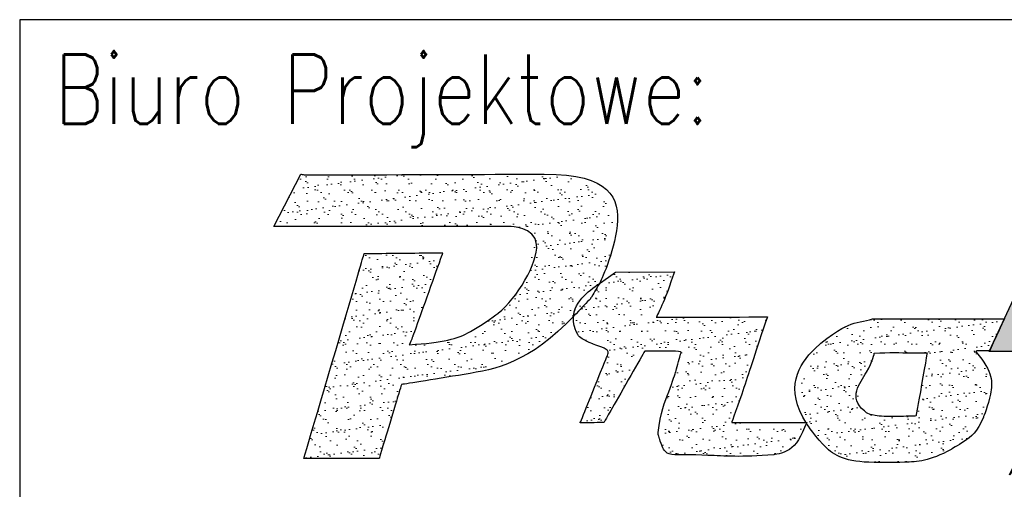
# Model space of a CAD drawing. Header units: centimetres. Extents: x -120 to 11700, y -2329 to 333.
# Tile 6 of 18: x 80 to 94, y 9 to 16. Entities that reach past the tile are written whole.
import ezdxf
from ezdxf.enums import TextEntityAlignment as Align

# ---------------------------------------------------------------- set-up
doc = ezdxf.new("R2010")
doc.units = ezdxf.units.CM
doc.linetypes.add('BORDER', pattern=[1.75, 0.5, -0.25, 0.5, -0.25, 0, -0.25])
for name, color, linetype in [('E_tabelka_cienka', 253, 'Continuous'), ('E_tabelka_ramka', 5, 'Continuous'), ('logo', 251, 'Continuous')]:
    doc.layers.add(name, color=color, linetype=linetype)
doc.layers.add('logo_kolor_30', color=30, linetype='Continuous', lineweight=25)
doc.layers.add('logo_kolor_41', color=41, linetype='Continuous', lineweight=25)
doc.styles.add('TXT 0.8', font='romans.shx', dxfattribs={"width": 0.8})
pattern_1 = [(37.5, (-43.1505, 9817.874), (-0.1600031, 4.8941324), [0, -3.8608, 0, -4.318, 0, -4.1275]), (7.5, (-43.1505, 9817.874), (4.495233, 7.168251), [0, -2.0828, 0, -3.4798, 0, -1.3335]), (327.5, (-46.2747, 9817.874), (7.9099237, 0.0143718), [0, -1.27, 0, -4.572, 0, -5.969]), (317.5, (-46.275, 9817.874), (7.6355645, 2.229293), [0, -0.635, 0, -2.9972, 0, -3.429])]

# ---------------------------------------------------------------- blocks, each defined once
blk = doc.blocks.new('E_ramka_A4_tablice')
blk.add_lwpolyline([(79.972, 0), (109.972, 0), (109.972, 16), (79.972, 16)], close=True)
blk = doc.blocks.new('A$C66C0421A')
at = {"layer": 'logo_kolor_30', "ltscale": 0.5}
h = blk.add_hatch(dxfattribs=at)
h.set_pattern_fill('ANSI36', color=256, scale=0.1, style=0)
h.set_pattern_definition([(45, (-16828.4842, -8603.5844), (0.1683798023, 0.6173926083), [0.79375, -0.15875, 0, -0.15875])])
h.paths.add_polyline_path([(-240.02, 135.24), (-222.33, 135.24), (-241.15, 103.49), (-219.95, 103.61), (-264.36, 52.34), (-266.2, 50.22), (-248.79, 86.25), (-272.13, 86.25), (-249.38, 135.23)])
at = {"layer": 'logo_kolor_41', "lineweight": 5, "ltscale": 0.5}
h = blk.add_hatch(dxfattribs=at)
h.set_pattern_fill('AR-SAND', color=256, scale=0.1, style=0)
h.set_pattern_definition(pattern_1)
edge = h.paths.add_edge_path()
edge.add_spline(control_points=[(-473.29, 138.01), (-473.29, 138.01), (-481.17, 122.71), (-481.17, 122.71), (-481.17, 122.71), (-481.17, 122.71), (-412.09, 122.71), (-412.09, 122.71), (-412.09, 122.71), (-397.58, 122.71), (-410.19, 101.65), (-415.56, 97.44), (-415.56, 97.44), (-423.84, 90.96), (-431.48, 88.82), (-441.56, 88.21), (-441.56, 88.21), (-441.56, 88.21), (-440.6, 90.49), (-440.6, 90.49), (-440.6, 90.49), (-440.6, 90.49), (-431.79, 115.06), (-431.79, 115.06), (-431.79, 115.06), (-431.79, 115.06), (-454.74, 114.83), (-454.74, 114.83), (-454.74, 114.83), (-454.74, 114.83), (-472.36, 55.02), (-472.36, 55.02), (-472.36, 55.02), (-472.36, 55.02), (-450.34, 55.02), (-450.34, 55.02), (-450.34, 55.02), (-450.34, 55.02), (-443.85, 76.58), (-443.85, 76.58), (-443.85, 76.58), (-425.73, 79.44), (-406.67, 82.72), (-393.31, 96.75), (-393.31, 96.75), (-393.31, 96.75), (-388.67, 101.61), (-388.67, 101.61), (-388.67, 101.61), (-388.67, 101.61), (-385.89, 106.25), (-385.89, 106.25), (-385.89, 106.25), (-377.4, 123.79), (-382.77, 138.08), (-402.12, 138.01), (-402.12, 138.01), (-402.12, 138.01), (-471.9, 137.78), (-471.9, 137.78), (-471.9, 137.78), (-471.9, 137.78), (-473.29, 138.01), (-473.29, 138.01)], knot_values=[0, 0, 0, 0, 0.0625, 0.0625, 0.0625, 0.06261, 0.125, 0.125, 0.125, 0.12501, 0.1875, 0.1875, 0.1875, 0.18751, 0.25, 0.25, 0.25, 0.25001, 0.3125, 0.3125, 0.3125, 0.31251, 0.375, 0.375, 0.375, 0.37501, 0.4375, 0.4375, 0.4375, 0.43751, 0.5, 0.5, 0.5, 0.50011, 0.5625, 0.5625, 0.5625, 0.56261, 0.625, 0.625, 0.625, 0.62511, 0.6875, 0.6875, 0.6875, 0.68761, 0.75, 0.75, 0.75, 0.75011, 0.8125, 0.8125, 0.8125, 0.81261, 0.875, 0.875, 0.875, 0.87511, 0.9375, 0.9375, 0.9375, 0.93761, 1, 1, 1, 1], degree=3, periodic=0)
h = blk.add_hatch(dxfattribs=at)
h.set_pattern_fill('AR-SAND', color=256, scale=0.1, style=0)
h.set_pattern_definition(pattern_1)
edge = h.paths.add_edge_path()
edge.add_spline(control_points=[(-364.08, 109.53), (-364.08, 109.53), (-381.24, 109.41), (-381.24, 109.41), (-381.24, 109.41), (-385.17, 106.7), (-394.76, 99.78), (-393.36, 93.82), (-393.36, 93.82), (-392.59, 90.6), (-390.93, 89.75), (-387.96, 88.43), (-387.96, 88.43), (-386.57, 87.81), (-384.98, 87.52), (-383.79, 86.58), (-383.79, 86.58), (-383.39, 86.27), (-383.48, 85.54), (-383.67, 85.07), (-383.67, 85.07), (-383.67, 85.07), (-391.67, 65.37), (-391.67, 65.37), (-391.67, 65.37), (-391.67, 65.37), (-384.71, 65.48), (-384.71, 65.48), (-384.71, 65.48), (-384.71, 65.48), (-372.77, 86.35), (-372.77, 86.35), (-372.77, 86.35), (-371.97, 86.35), (-362.01, 86.39), (-362.12, 86.02), (-362.12, 86.02), (-362.12, 86.02), (-363.77, 80.19), (-363.77, 80.19), (-363.77, 80.19), (-365.51, 74.54), (-368.27, 68.46), (-368.83, 62.58), (-368.83, 62.58), (-368.89, 61.96), (-368.68, 61.33), (-368.48, 60.73), (-368.48, 60.73), (-367.84, 58.73), (-366.64, 56.09), (-363.96, 56.09), (-363.96, 56.09), (-354.34, 56.09), (-344.69, 55.28), (-335.1, 56.09), (-335.1, 56.09), (-329.78, 56.54), (-327.24, 61.3), (-325.48, 65.48), (-325.48, 65.48), (-325.48, 65.48), (-347.39, 65.48), (-347.39, 65.48), (-347.39, 65.48), (-343.72, 75.68), (-340.44, 86.05), (-336.95, 96.32), (-336.95, 96.32), (-336.95, 96.32), (-369.41, 96.2), (-369.41, 96.2), (-369.41, 96.2), (-367.27, 100.48), (-365.67, 105.02), (-364.08, 109.53)], knot_values=[0, 0, 0, 0, 0.052632, 0.052632, 0.052632, 0.052642, 0.105263, 0.105263, 0.105263, 0.105373, 0.157895, 0.157895, 0.157895, 0.157905, 0.210526, 0.210526, 0.210526, 0.210536, 0.263158, 0.263158, 0.263158, 0.263168, 0.315789, 0.315789, 0.315789, 0.315799, 0.368421, 0.368421, 0.368421, 0.368431, 0.421053, 0.421053, 0.421053, 0.421063, 0.473684, 0.473684, 0.473684, 0.473694, 0.526316, 0.526316, 0.526316, 0.526426, 0.578947, 0.578947, 0.578947, 0.579057, 0.631579, 0.631579, 0.631579, 0.631689, 0.684211, 0.684211, 0.684211, 0.684321, 0.736842, 0.736842, 0.736842, 0.736952, 0.789474, 0.789474, 0.789474, 0.789584, 0.842105, 0.842105, 0.842105, 0.842215, 0.894737, 0.894737, 0.894737, 0.894847, 0.947368, 0.947368, 0.947368, 0.947478, 1, 1, 1, 1], degree=3, periodic=0)
h = blk.add_hatch(dxfattribs=at)
h.set_pattern_fill('AR-SAND', color=256, scale=0.1, style=0)
h.set_pattern_definition(pattern_1)
h.paths.add_polyline_path([(-306.23, 95.72), (-306.54, 95.64), (-306.84, 95.56), (-307.15, 95.49), (-307.46, 95.42), (-307.77, 95.36), (-308.08, 95.29), (-308.39, 95.23), (-308.7, 95.16), (-309.01, 95.1), (-309.32, 95.04), (-309.64, 94.97), (-309.94, 94.9), (-310.25, 94.83), (-310.56, 94.76), (-310.87, 94.68), (-311.17, 94.6), (-311.48, 94.52), (-311.78, 94.43), (-312.08, 94.33), (-312.38, 94.23), (-312.67, 94.13), (-312.97, 94.01), (-313.26, 93.89), (-314.28, 93.4), (-315.55, 92.7), (-316.8, 91.91), (-318.02, 91.02), (-319.2, 90.06), (-320.33, 89.03), (-321.41, 87.92), (-322.43, 86.76), (-323.38, 85.53), (-324.26, 84.26), (-325.06, 82.94), (-325.77, 81.59), (-326.39, 80.2), (-326.9, 78.78), (-327.31, 77.34), (-327.61, 75.89), (-327.78, 74.43), (-327.82, 72.97), (-327.74, 71.51), (-327.5, 70.06), (-327.13, 68.63), (-326.59, 67.22), (-325.9, 65.83), (-325.13, 64.6), (-324.41, 63.57), (-323.68, 62.61), (-322.94, 61.7), (-322.17, 60.84), (-321.39, 60.05), (-320.6, 59.31), (-319.78, 58.62), (-318.95, 57.98), (-318.1, 57.39), (-317.23, 56.86), (-316.34, 56.37), (-315.43, 55.92), (-314.49, 55.53), (-313.54, 55.18), (-312.57, 54.87), (-311.57, 54.6), (-310.55, 54.37), (-309.5, 54.19), (-308.44, 54.04), (-307.35, 53.92), (-306.23, 53.85), (-305.09, 53.8), (-303.97, 53.79), (-303.04, 53.8), (-302.11, 53.8), (-301.18, 53.82), (-300.25, 53.84), (-299.32, 53.87), (-298.4, 53.92), (-297.47, 53.97), (-296.54, 54.04), (-295.62, 54.13), (-294.7, 54.23), (-293.79, 54.34), (-292.88, 54.48), (-291.97, 54.64), (-291.07, 54.81), (-290.18, 55.01), (-289.29, 55.24), (-288.42, 55.49), (-287.55, 55.76), (-286.69, 56.07), (-285.84, 56.4), (-285, 56.77), (-284.18, 57.16), (-283.36, 57.59), (-282.83, 57.89), (-282.33, 58.19), (-281.83, 58.49), (-281.34, 58.8), (-280.85, 59.12), (-280.36, 59.45), (-279.89, 59.79), (-279.42, 60.15), (-278.96, 60.51), (-278.51, 60.88), (-278.07, 61.26), (-277.64, 61.66), (-277.22, 62.07), (-276.82, 62.49), (-276.43, 62.92), (-276.05, 63.37), (-275.7, 63.82), (-275.35, 64.3), (-275.03, 64.78), (-274.73, 65.28), (-274.44, 65.8), (-274.18, 66.32), (-273.94, 66.87), (-273.64, 67.63), (-273.32, 68.51), (-273.03, 69.38), (-272.77, 70.25), (-272.55, 71.11), (-272.37, 71.96), (-272.22, 72.81), (-272.1, 73.66), (-272.03, 74.49), (-271.99, 75.32), (-271.99, 76.15), (-272.04, 76.97), (-272.12, 77.78), (-272.25, 78.59), (-272.43, 79.39), (-272.65, 80.19), (-272.92, 80.98), (-273.23, 81.76), (-273.6, 82.53), (-274.01, 83.3), (-274.47, 84.07), (-274.99, 84.83), (-275.56, 85.58), (-275.95, 86.05), (-275.95, 86.05), (-275.95, 86.06), (-275.95, 86.07), (-275.94, 86.08), (-275.94, 86.1), (-275.91, 86.18), (-275.9, 86.2), (-275.87, 86.29), (-275.84, 86.4), (-275.83, 86.4), (-272.06, 86.41), (-272.04, 86.44), (-267.71, 95.77)])
h.paths.add_polyline_path([(-305.73, 85.78), (-303.72, 85.84), (-301.51, 85.87), (-299.18, 85.87), (-296.82, 85.85), (-294.49, 85.83), (-292.28, 85.81), (-290.26, 85.8), (-290.3, 85.58), (-290.42, 84.96), (-290.59, 84), (-290.81, 82.76), (-291.07, 81.29), (-291.35, 79.66), (-291.66, 77.93), (-291.97, 76.15), (-292.28, 74.38), (-292.59, 72.69), (-292.87, 71.13), (-293.12, 69.76), (-293.32, 68.64), (-293.48, 67.83), (-293.58, 67.39), (-297.24, 67.28), (-297.97, 67.27), (-299.49, 67.26), (-301.15, 67.26), (-302.85, 67.31), (-304.49, 67.41), (-305.95, 67.6), (-307.12, 67.91), (-307.63, 68.13), (-308, 68.36), (-308.3, 68.59), (-308.61, 68.85), (-309.59, 69.93), (-310.14, 71.15), (-310.31, 72.5), (-310.17, 73.95), (-309.79, 75.47), (-309.23, 77.03), (-308.55, 78.61), (-307.83, 80.17), (-307.12, 81.7), (-306.49, 83.16), (-306, 84.53)])
at = {"layer": 'logo', "ltscale": 0.5}
blk.add_lwpolyline([(-240.02, 135.24), (-222.33, 135.24), (-241.15, 103.49), (-219.95, 103.61), (-264.36, 52.34), (-266.2, 50.22), (-248.79, 86.25), (-272.13, 86.25), (-249.38, 135.23)], close=True, dxfattribs=at)
for points, knots in [([(-473.29, 138.01), (-473.29, 138.01), (-481.17, 122.71), (-481.17, 122.71), (-481.17, 122.71), (-481.17, 122.71), (-412.09, 122.71), (-412.09, 122.71), (-412.09, 122.71), (-397.58, 122.71), (-410.19, 101.65), (-415.56, 97.44), (-415.56, 97.44), (-423.84, 90.96), (-431.48, 88.82), (-441.56, 88.21), (-441.56, 88.21), (-441.56, 88.21), (-440.6, 90.49), (-440.6, 90.49), (-440.6, 90.49), (-440.6, 90.49), (-431.79, 115.06), (-431.79, 115.06), (-431.79, 115.06), (-431.79, 115.06), (-454.74, 114.83), (-454.74, 114.83), (-454.74, 114.83), (-454.74, 114.83), (-472.36, 55.02), (-472.36, 55.02), (-472.36, 55.02), (-472.36, 55.02), (-450.34, 55.02), (-450.34, 55.02), (-450.34, 55.02), (-450.34, 55.02), (-443.85, 76.58), (-443.85, 76.58), (-443.85, 76.58), (-425.73, 79.44), (-406.67, 82.72), (-393.31, 96.75), (-393.31, 96.75), (-393.31, 96.75), (-388.67, 101.61), (-388.67, 101.61), (-388.67, 101.61), (-388.67, 101.61), (-385.89, 106.25), (-385.89, 106.25), (-385.89, 106.25), (-377.4, 123.79), (-382.77, 138.08), (-402.12, 138.01), (-402.12, 138.01), (-402.12, 138.01), (-471.9, 137.78), (-471.9, 137.78), (-471.9, 137.78), (-471.9, 137.78), (-473.29, 138.01), (-473.29, 138.01)], [0, 0, 0, 0, 0.0625, 0.0625, 0.0625, 0.09375, 0.125, 0.125, 0.125, 0.15625, 0.1875, 0.1875, 0.1875, 0.21875, 0.25, 0.25, 0.25, 0.28125, 0.3125, 0.3125, 0.3125, 0.34375, 0.375, 0.375, 0.375, 0.40625, 0.4375, 0.4375, 0.4375, 0.46875, 0.5, 0.5, 0.5, 0.53125, 0.5625, 0.5625, 0.5625, 0.59375, 0.625, 0.625, 0.625, 0.65625, 0.6875, 0.6875, 0.6875, 0.71875, 0.75, 0.75, 0.75, 0.78125, 0.8125, 0.8125, 0.8125, 0.84375, 0.875, 0.875, 0.875, 0.90625, 0.9375, 0.9375, 0.9375, 0.96875, 1, 1, 1, 1]), ([(-364.08, 109.53), (-364.08, 109.53), (-381.24, 109.41), (-381.24, 109.41), (-381.24, 109.41), (-385.17, 106.7), (-394.76, 99.78), (-393.36, 93.82), (-393.36, 93.82), (-392.59, 90.6), (-390.93, 89.75), (-387.96, 88.43), (-387.96, 88.43), (-386.57, 87.81), (-384.98, 87.52), (-383.79, 86.58), (-383.79, 86.58), (-383.39, 86.27), (-383.48, 85.54), (-383.67, 85.07), (-383.67, 85.07), (-383.67, 85.07), (-391.67, 65.37), (-391.67, 65.37), (-391.67, 65.37), (-391.67, 65.37), (-384.71, 65.48), (-384.71, 65.48), (-384.71, 65.48), (-384.71, 65.48), (-372.77, 86.35), (-372.77, 86.35), (-372.77, 86.35), (-371.97, 86.35), (-362.01, 86.39), (-362.12, 86.02), (-362.12, 86.02), (-362.12, 86.02), (-363.77, 80.19), (-363.77, 80.19), (-363.77, 80.19), (-365.51, 74.54), (-368.27, 68.46), (-368.83, 62.58), (-368.83, 62.58), (-368.89, 61.96), (-368.68, 61.33), (-368.48, 60.73), (-368.48, 60.73), (-367.84, 58.73), (-366.64, 56.09), (-363.96, 56.09), (-363.96, 56.09), (-354.34, 56.09), (-344.69, 55.28), (-335.1, 56.09), (-335.1, 56.09), (-329.78, 56.54), (-327.24, 61.3), (-325.48, 65.48), (-325.48, 65.48), (-325.48, 65.48), (-347.39, 65.48), (-347.39, 65.48), (-347.39, 65.48), (-343.72, 75.68), (-340.44, 86.05), (-336.95, 96.32), (-336.95, 96.32), (-336.95, 96.32), (-369.41, 96.2), (-369.41, 96.2), (-369.41, 96.2), (-367.27, 100.48), (-365.67, 105.02), (-364.08, 109.53)], [0, 0, 0, 0, 0.052632, 0.052632, 0.052632, 0.078947, 0.105263, 0.105263, 0.105263, 0.131579, 0.157895, 0.157895, 0.157895, 0.184211, 0.210526, 0.210526, 0.210526, 0.236842, 0.263158, 0.263158, 0.263158, 0.289474, 0.315789, 0.315789, 0.315789, 0.342105, 0.368421, 0.368421, 0.368421, 0.394737, 0.421053, 0.421053, 0.421053, 0.447368, 0.473684, 0.473684, 0.473684, 0.5, 0.526316, 0.526316, 0.526316, 0.552632, 0.578947, 0.578947, 0.578947, 0.605263, 0.631579, 0.631579, 0.631579, 0.657895, 0.684211, 0.684211, 0.684211, 0.710526, 0.736842, 0.736842, 0.736842, 0.763158, 0.789474, 0.789474, 0.789474, 0.815789, 0.842105, 0.842105, 0.842105, 0.868421, 0.894737, 0.894737, 0.894737, 0.921053, 0.947368, 0.947368, 0.947368, 0.973684, 1, 1, 1, 1]), ([(-306.23, 95.72), (-308.6, 95.1), (-311.1, 94.85), (-313.33, 93.85), (-313.33, 93.85), (-323.42, 89.34), (-332.21, 75.57), (-325.45, 65.09), (-325.45, 65.09), (-320.01, 56.67), (-313.25, 53.79), (-304.13, 53.79), (-304.13, 53.79), (-296.97, 53.79), (-289.55, 54.14), (-283.29, 57.64), (-283.29, 57.64), (-279.38, 59.82), (-275.58, 62.75), (-273.86, 67.07), (-273.86, 67.07), (-271.11, 73.93), (-271.05, 80.28), (-275.95, 86.05), (-275.95, 86.05), (-275.95, 86.05), (-275.84, 86.4), (-275.84, 86.4), (-275.84, 86.4), (-275.84, 86.4), (-272.06, 86.41), (-272.06, 86.41), (-272.06, 86.41), (-272.06, 86.41), (-267.71, 95.77), (-267.71, 95.77), (-267.71, 95.77), (-267.71, 95.77), (-267.71, 95.77), (-267.71, 95.77), (-267.71, 95.77), (-267.71, 95.77), (-306.23, 95.72), (-306.23, 95.72)], [0, 0, 0, 0, 0.090909, 0.090909, 0.090909, 0.136364, 0.181818, 0.181818, 0.181818, 0.227273, 0.272727, 0.272727, 0.272727, 0.318182, 0.363636, 0.363636, 0.363636, 0.409091, 0.454545, 0.454545, 0.454545, 0.5, 0.545455, 0.545455, 0.545455, 0.590909, 0.636364, 0.636364, 0.636364, 0.681818, 0.727273, 0.727273, 0.727273, 0.772727, 0.818182, 0.818182, 0.818182, 0.863636, 0.909091, 0.909091, 0.909091, 0.954545, 1, 1, 1, 1]), ([(-308.61, 68.85), (-308.16, 68.49), (-307.94, 68.2), (-307.12, 67.91), (-307.12, 67.91), (-304.97, 67.12), (-300.04, 67.26), (-297.3, 67.28), (-297.3, 67.28), (-297.3, 67.28), (-293.58, 67.39), (-293.58, 67.39), (-293.58, 67.39), (-293.26, 68.58), (-290.3, 85.8), (-290.26, 85.8), (-290.26, 85.8), (-294.69, 85.8), (-301.31, 85.97), (-305.73, 85.78), (-305.73, 85.78), (-306.31, 81.05), (-313.51, 72.81), (-308.61, 68.85)], [0, 0, 0, 0, 0.166667, 0.166667, 0.166667, 0.25, 0.333333, 0.333333, 0.333333, 0.416667, 0.5, 0.5, 0.5, 0.583333, 0.666667, 0.666667, 0.666667, 0.75, 0.833333, 0.833333, 0.833333, 0.916667, 1, 1, 1, 1])]:
    blk.add_open_spline(points, degree=3, knots=knots, dxfattribs=at)
blk = doc.blocks.new('dane')
at = {"layer": 'logo', "linetype": 'BORDER', "ltscale": 20, "xscale": 0.04927999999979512, "yscale": 0.04927999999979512, "zscale": 0.04224000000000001}
blk.add_blockref('A$C66C0421A', (107.341, 6.976), dxfattribs=at)
at = {"layer": 'E_tabelka_cienka', "style": 'TXT 0.8', "width": 0.8}
blk.add_text('Biuro Projektowe:', height=1, dxfattribs=at).set_placement((80.472, 15), align=Align.MIDDLE_LEFT)

msp = doc.modelspace()

# ---------------------------------------------------------------- block references
at = {"layer": 'E_tabelka_ramka'}
for name in ['E_ramka_A4_tablice', 'dane']:
    msp.add_blockref(name, (0, 0), dxfattribs=at)

doc.saveas('drawing.dxf')
